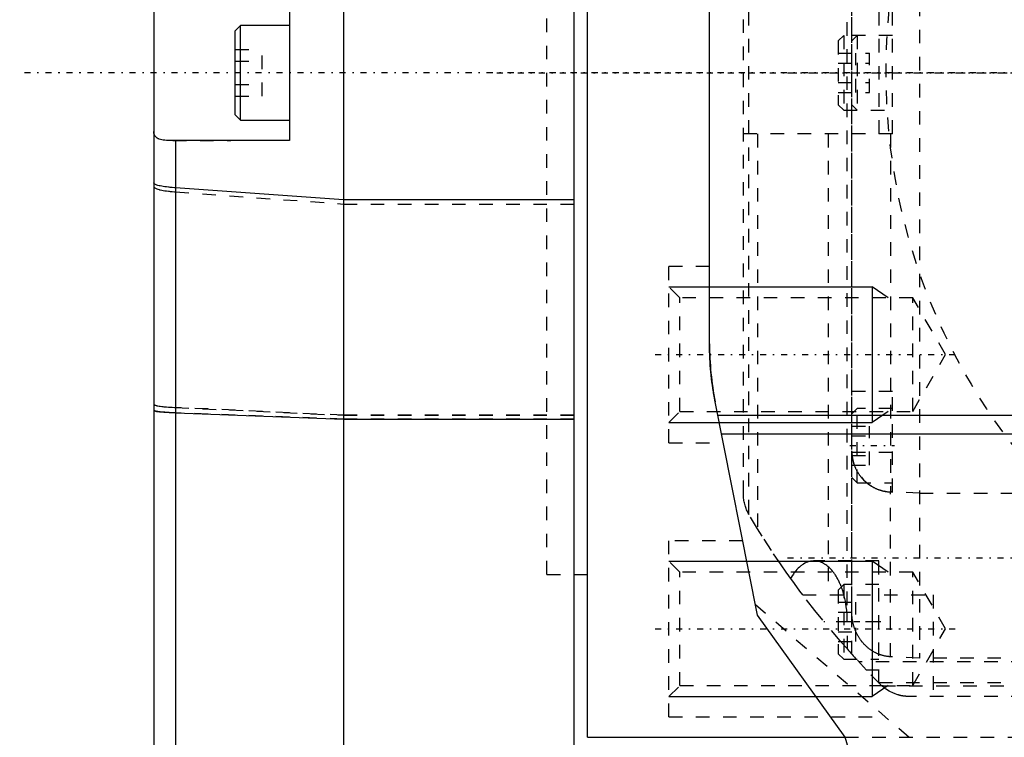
# Model space of a CAD drawing. Extents: x -109 to 109, y -1 to 737.
# Tile 6 of 10: x -109 to -36, y 521 to 574. Entities that reach past the tile are written whole.
import ezdxf

# ---------------------------------------------------------------- set-up
doc = ezdxf.new("R2010")
doc.units = 0
doc.linetypes.add('CENTER', pattern=[1.5, 0.45, -0.5, 0.05, -0.5])
doc.linetypes.add('DASHED', pattern=[2, 1, -1])
for name, color, linetype in [('AM_0', 7, 'CONTINUOUS'), ('AM_10', 7, 'CONTINUOUS'), ('AM_3', 7, 'DASHED'), ('AM_7', 7, 'CENTER')]:
    doc.layers.add(name, color=color, linetype=linetype)

msp = doc.modelspace()

# ---------------------------------------------------------------- linework, layer by layer
at = {"layer": 'AM_0', "color": 7, "linetype": 'CONTINUOUS'}
for p, q in [((-85, 619), (-85, 381)), ((-68, 520), (-68, 619)), ((-67, 521), (-67, 619)), ((-99, 600), (-99, 390.247)), ((-58, 550), (-58, 591.16)), ((-89, 575), (-89, 565)), ((-92.6, 573.5), (-93, 573.1)), ((-89, 573.5), (-92.6, 573.5)), ((-92.6, 566.5), (-92.6, 573.5)), ((-93, 566.9), (-93, 573.1)), ((-93, 566.9), (-92.6, 566.5)), ((-92.6, 566.5), (-89, 566.5)), ((-89, 565), (-97.591, 565)), ((-97.408, 565), (-97.408, 454.998)), ((-85, 560.636), (-97.408, 561.515)), ((-68, 560.636), (-85, 560.636)), ((-54.46, 530), (-57.58, 545.722)), ((-97.408, 544.914), (-85, 544.453)), ((-85, 544.453), (-68, 544.453)), ((57.38, 544.712), (-57.38, 544.712)), ((-57.113, 543.368), (57.113, 543.368)), ((-68, 533), (-67, 533)), ((-48, 521), (-54.46, 530)), ((-67, 521), (-48, 521)), ((-42.72, 503.75), (-48, 521))]:
    msp.add_line(p, q, dxfattribs=at)
msp.add_lwpolyline([(-99, 545.098), (-98.951, 545.061), (-98.807, 545.025), (-98.572, 544.991), (-98.253, 544.96), (-97.861, 544.934), (-97.408, 544.914)], dxfattribs=at)
for points in [[(-97.591, 565, 0), (-97.664, 565, 0), (-97.804, 565.002, 0), (-97.938, 565.006, 0), (-98.003, 565.01, 0), (-98.066, 565.014, 0), (-98.188, 565.024, 0), (-98.302, 565.038, 0), (-98.408, 565.057, 0), (-98.507, 565.08, 0), (-98.597, 565.108, 0), (-98.638, 565.124, 0), (-98.678, 565.142, 0), (-98.75, 565.181, 0), (-98.813, 565.226, 0), (-98.867, 565.277, 0), (-98.912, 565.334, 0), (-98.947, 565.396, 0), (-98.962, 565.43, 0), (-98.973, 565.465, 0), (-98.991, 565.539, 0), (-98.999, 565.619, 0), (-99, 565.661, 0)], [(-97.408, 561.515, 0), (-97.488, 561.52, 0), (-97.642, 561.533, 0), (-97.789, 561.547, 0), (-97.861, 561.555, 0), (-97.931, 561.562, 0), (-98.065, 561.579, 0), (-98.192, 561.596, 0), (-98.311, 561.615, 0), (-98.422, 561.634, 0), (-98.524, 561.654, 0), (-98.572, 561.665, 0), (-98.617, 561.675, 0), (-98.7, 561.697, 0), (-98.774, 561.72, 0), (-98.838, 561.743, 0), (-98.891, 561.766, 0), (-98.934, 561.79, 0), (-98.951, 561.802, 0), (-98.966, 561.815, 0), (-98.988, 561.839, 0), (-98.999, 561.864, 0), (-99, 561.876, 0)]]:
    msp.add_polyline3d(points, dxfattribs=at)
msp.add_arc((-36, 550), 22, 180, 191.21358, dxfattribs=at)
at = {"layer": 'AM_10', "color": 7, "linetype": 'CONTINUOUS'}
for p, q in [((-61, 554.215), (-46, 554.215)), ((-44.828, 553.403), (-46, 554.215)), ((-46, 554.215), (-46, 544.215)), ((-44.828, 545.027), (-46, 544.215)), ((-61, 544.215), (-46, 544.215)), ((-61, 533.99), (-46, 533.99)), ((-44.828, 533.178), (-46, 533.99)), ((-46, 533.99), (-46, 523.99)), ((-44.828, 524.802), (-46, 523.99)), ((-61, 523.99), (-46, 523.99))]:
    msp.add_line(p, q, dxfattribs=at)
at = {"layer": 'AM_3', "color": 6, "linetype": 'DASHED'}
for p, q in [((-42.5, 613.184), (-42.5, 526.816)), ((-47.5, 527.108), (-47.5, 612.892)), ((-47.867, 609.739), (-47.867, 530.261)), ((-47.5, 530.209), (-47.5, 609.791)), ((-70, 533), (-70, 607)), ((-55.133, 602.497), (-55.133, 537.503)), ((-55.5, 538.94), (-55.5, 601.06)), ((-45.5, 574.5), (-45.5, 565.5)), ((-44.5, 565.5), (-44.5, 574.5)), ((-48.1, 572.75), (-48.5, 572.35)), ((-44.5, 572.75), (-48.1, 572.75)), ((-48.1, 572.75), (-48.1, 567.25)), ((-47.1, 572.75), (-47.5, 572.35)), ((-47.1, 572.75), (-47.1, 567.25)), ((-48.5, 572.35), (-48.5, 567.65)), ((-93, 571.721), (-91, 571.721)), ((-91, 568.279), (-91, 571.721)), ((-48.5, 571.443), (-46.2, 571.443)), ((-47.2, 568.557), (-47.2, 571.443)), ((-46.2, 568.557), (-46.2, 571.443)), ((-93, 570.86), (-91, 570.86)), ((-48.5, 570.722), (-46.2, 570.722)), ((-93, 569.14), (-91, 569.14)), ((-48.5, 569.278), (-46.2, 569.278)), ((-93, 568.279), (-91, 568.279)), ((-48.5, 568.557), (-46.2, 568.557)), ((-48.5, 567.65), (-48.1, 567.25)), ((-47.5, 567.65), (-47.1, 567.25)), ((-48.1, 567.25), (-44.5, 567.25)), ((-44.5, 565.5), (-55.419, 565.5)), ((-54.45, 565.5), (-54.45, 536.366)), ((-49.254, 565.5), (-49.254, 531.5)), ((-44.639, 565.5), (-44.639, 539.099)), ((-97.591, 565), (-93.311, 565)), ((-97.408, 561.224), (-85, 560.323)), ((-85, 560.323), (-68, 560.323)), ((-58, 555.715), (-61, 555.715)), ((-61, 542.715), (-61, 555.715)), ((-60.188, 553.403), (-61, 554.215)), ((-43, 553.403), (-60.188, 553.403)), ((-60.188, 545.027), (-60.188, 553.403)), ((-40.582, 549.215), (-43, 553.403)), ((-43, 545.027), (-43, 553.403)), ((-43, 545.027), (-40.582, 549.215)), ((-44.5, 546.5), (-47.5, 546.5)), ((-44.5, 539.077), (-44.5, 546.5)), ((-97.408, 545.317), (-85, 544.742)), ((-85, 544.741), (-97.408, 545.316)), ((-85, 544.455), (-97.408, 544.916)), ((-61, 544.215), (-60.188, 545.027)), ((-60.188, 545.027), (-43, 545.027)), ((-47.1, 545.25), (-47.5, 544.85)), ((-44.5, 545.25), (-47.1, 545.25)), ((-47.1, 539.75), (-47.1, 545.25)), ((-85, 544.742), (-68, 544.742)), ((-68, 544.741), (-85, 544.741)), ((-68, 544.455), (-85, 544.455)), ((-47.5, 543.943), (-46.2, 543.943)), ((-46.2, 541.057), (-46.2, 543.943)), ((-61, 542.715), (-56.983, 542.715)), ((-47.5, 543.222), (-46.2, 543.222)), ((-47.5, 542.08), (-47.499, 542)), ((-44.5, 542), (-47.499, 542)), ((-47.5, 541.778), (-46.2, 541.778)), ((-47.5, 541.057), (-46.2, 541.057)), ((-47.5, 540.15), (-47.1, 539.75)), ((-47.1, 539.75), (-44.5, 539.75)), ((-42.5, 539), (-44.639, 539.099)), ((-44.639, 526.925), (-44.639, 539.083)), ((-44.639, 539.083), (-44.5, 539.077)), ((-42.5, 539), (-30.5, 539)), ((-54.45, 536.366), (-55.082, 537.412)), ((-55.549, 535.49), (-61, 535.49)), ((-61, 522.49), (-61, 535.49)), ((-60.188, 533.178), (-61, 533.99)), ((-45.5, 534), (-50.287, 534)), ((-45.5, 524.992), (-45.5, 534)), ((-70, 533), (-68, 533)), ((-43, 533.178), (-60.188, 533.178)), ((-60.188, 524.802), (-60.188, 533.178)), ((-40.582, 528.99), (-43, 533.178)), ((-43, 524.802), (-43, 533.178)), ((-48.1, 532.25), (-48.5, 531.85)), ((-48.5, 531.85), (-48.5, 527.15)), ((-45.5, 532.25), (-48.1, 532.25)), ((-48.1, 532.25), (-48.1, 526.75)), ((-51.125, 531.5), (-41.5, 531.5)), ((-41.5, 531.5), (-41.5, 524)), ((-43.273, 520.974), (-54.611, 530.761)), ((-48.5, 530.943), (-47.2, 530.943)), ((-47.2, 528.057), (-47.2, 530.943)), ((-48.5, 530.222), (-47.2, 530.222)), ((-45.5, 529.5), (-49.556, 529.5)), ((-47.832, 527.479), (-47.832, 529.5)), ((-43, 524.802), (-40.582, 528.99)), ((-48.5, 528.778), (-47.2, 528.778)), ((-48.5, 528.057), (-47.2, 528.057)), ((-48.5, 527.15), (-48.1, 526.75)), ((-48.1, 526.75), (-45.5, 526.75)), ((-42.5, 526.816), (-44.639, 526.925)), ((-34.5, 526.816), (-42.5, 526.816)), ((-24.734, 526.556), (-46.996, 526.556)), ((-45.5, 525.943), (-46.421, 525.943)), ((-61, 523.99), (-60.188, 524.802)), ((-60.188, 524.802), (-43, 524.802)), ((-45.5, 525.02), (-23.599, 525.02)), ((-45.282, 524.778), (-23.365, 524.778)), ((43.267, 524), (-43.267, 524)), ((-61, 522.49), (-45.029, 522.49)), ((-48, 521), (48, 521))]:
    msp.add_line(p, q, dxfattribs=at)
msp.add_lwpolyline([(-99, 545.547), (-98.951, 545.5), (-98.807, 545.455), (-98.572, 545.412), (-98.253, 545.374), (-97.861, 545.342), (-97.408, 545.316)], dxfattribs=at)
for points in [[(-55.419, 565.5, 0), (-55.424, 565.5, 0), (-55.432, 565.5, 0), (-55.44, 565.501, 0), (-55.444, 565.501, 0), (-55.448, 565.502, 0), (-55.455, 565.503, 0), (-55.461, 565.505, 0), (-55.467, 565.507, 0), (-55.473, 565.509, 0), (-55.478, 565.512, 0), (-55.48, 565.514, 0), (-55.482, 565.515, 0), (-55.486, 565.518, 0), (-55.49, 565.522, 0), (-55.493, 565.526, 0), (-55.495, 565.53, 0), (-55.497, 565.535, 0), (-55.498, 565.537, 0), (-55.499, 565.54, 0), (-55.499, 565.545, 0), (-55.5, 565.551, 0), (-55.5, 565.554, 0)], [(-47.5, 565.523, 0), (-47.499, 565.516, 0), (-47.491, 565.506, 0), (-47.476, 565.501, 0), (-47.465, 565.5, 0)], [(-99, 561.595, 0), (-98.999, 561.582, 0), (-98.988, 561.557, 0), (-98.966, 561.532, 0), (-98.951, 561.519, 0), (-98.934, 561.507, 0), (-98.891, 561.482, 0), (-98.838, 561.458, 0), (-98.774, 561.434, 0), (-98.7, 561.411, 0), (-98.617, 561.389, 0), (-98.572, 561.378, 0), (-98.524, 561.367, 0), (-98.422, 561.346, 0), (-98.311, 561.327, 0), (-98.192, 561.308, 0), (-98.065, 561.29, 0), (-97.931, 561.273, 0), (-97.861, 561.265, 0), (-97.789, 561.257, 0), (-97.642, 561.243, 0), (-97.488, 561.23, 0), (-97.408, 561.224, 0)], [(-57.58, 545.722, 0), (-57.708, 546.426, 0), (-57.894, 547.848, 0), (-57.988, 549.282, 0), (-58, 550, 0)], [(-57.58, 545.722, 0), (-57.601, 545.828, 0), (-57.641, 546.044, 0), (-57.681, 546.265, 0), (-57.7, 546.378, 0), (-57.718, 546.492, 0), (-57.755, 546.723, 0), (-57.789, 546.958, 0), (-57.821, 547.196, 0), (-57.85, 547.437, 0), (-57.877, 547.681, 0), (-57.89, 547.803, 0), (-57.902, 547.925, 0), (-57.924, 548.171, 0), (-57.943, 548.417, 0), (-57.959, 548.662, 0), (-57.973, 548.906, 0), (-57.983, 549.148, 0), (-57.988, 549.268, 0), (-57.992, 549.389, 0), (-57.997, 549.632, 0), (-58, 549.877, 0), (-58, 550, 0)], [(-99, 545.548, 0), (-98.999, 545.541, 0), (-98.988, 545.525, 0), (-98.966, 545.509, 0), (-98.951, 545.501, 0), (-98.934, 545.494, 0), (-98.891, 545.478, 0), (-98.838, 545.463, 0), (-98.774, 545.449, 0), (-98.7, 545.434, 0), (-98.617, 545.42, 0), (-98.572, 545.414, 0), (-98.524, 545.407, 0), (-98.422, 545.394, 0), (-98.311, 545.382, 0), (-98.192, 545.37, 0), (-98.065, 545.359, 0), (-97.931, 545.348, 0), (-97.861, 545.343, 0), (-97.789, 545.338, 0), (-97.641, 545.329, 0), (-97.487, 545.321, 0), (-97.408, 545.317, 0)], [(-97.408, 544.916, 0), (-97.488, 544.919, 0), (-97.645, 544.926, 0), (-97.797, 544.933, 0), (-97.869, 544.937, 0), (-97.939, 544.941, 0), (-98.071, 544.949, 0), (-98.192, 544.958, 0), (-98.31, 544.967, 0), (-98.422, 544.977, 0), (-98.527, 544.988, 0), (-98.575, 544.993, 0), (-98.621, 544.999, 0), (-98.704, 545.01, 0), (-98.775, 545.021, 0), (-98.836, 545.032, 0), (-98.89, 545.044, 0), (-98.934, 545.057, 0), (-98.952, 545.063, 0), (-98.967, 545.07, 0), (-98.988, 545.082, 0), (-98.999, 545.095, 0), (-99, 545.101, 0)], [(-47.498, 542, 0), (-47.499, 542.016, 0), (-47.5, 542.048, 0), (-47.5, 542.08, 0), (-47.5, 542.096, 0)], [(-47.499, 542, 0), (-47.498, 541.98, 0), (-47.497, 541.939, 0), (-47.494, 541.899, 0), (-47.493, 541.878, 0), (-47.492, 541.857, 0), (-47.488, 541.816, 0), (-47.484, 541.774, 0), (-47.48, 541.733, 0), (-47.475, 541.691, 0), (-47.469, 541.649, 0), (-47.466, 541.628, 0), (-47.462, 541.607, 0), (-47.455, 541.565, 0), (-47.448, 541.523, 0), (-47.439, 541.481, 0), (-47.431, 541.439, 0), (-47.421, 541.398, 0), (-47.416, 541.377, 0), (-47.411, 541.356, 0), (-47.401, 541.315, 0), (-47.39, 541.274, 0), (-47.384, 541.254, 0), (-47.378, 541.234, 0), (-47.366, 541.194, 0), (-47.353, 541.154, 0), (-47.347, 541.134, 0), (-47.34, 541.115, 0), (-47.327, 541.076, 0), (-47.313, 541.038, 0), (-47.299, 541, 0), (-47.284, 540.963, 0), (-47.269, 540.927, 0), (-47.262, 540.909, 0), (-47.254, 540.89, 0), (-47.238, 540.854, 0), (-47.221, 540.817, 0), (-47.204, 540.78, 0), (-47.186, 540.743, 0), (-47.167, 540.706, 0), (-47.157, 540.688, 0), (-47.148, 540.669, 0), (-47.128, 540.633, 0), (-47.107, 540.596, 0), (-47.086, 540.559, 0), (-47.064, 540.523, 0), (-47.042, 540.486, 0), (-47.03, 540.468, 0), (-47.019, 540.45, 0), (-46.995, 540.415, 0), (-46.971, 540.379, 0), (-46.947, 540.345, 0), (-46.922, 540.31, 0), (-46.897, 540.276, 0), (-46.884, 540.259, 0), (-46.871, 540.242, 0), (-46.845, 540.209, 0), (-46.819, 540.176, 0), (-46.792, 540.144, 0), (-46.765, 540.113, 0), (-46.738, 540.082, 0), (-46.724, 540.067, 0), (-46.71, 540.052, 0), (-46.683, 540.022, 0), (-46.655, 539.993, 0), (-46.641, 539.979, 0), (-46.628, 539.965, 0), (-46.6, 539.937, 0), (-46.571, 539.91, 0), (-46.557, 539.896, 0), (-46.542, 539.882, 0), (-46.512, 539.855, 0), (-46.481, 539.827, 0), (-46.45, 539.8, 0), (-46.418, 539.774, 0), (-46.386, 539.747, 0), (-46.369, 539.734, 0), (-46.353, 539.721, 0), (-46.32, 539.695, 0), (-46.286, 539.669, 0), (-46.251, 539.644, 0), (-46.216, 539.62, 0), (-46.181, 539.596, 0), (-46.164, 539.584, 0), (-46.146, 539.572, 0), (-46.11, 539.549, 0), (-46.074, 539.526, 0), (-46.037, 539.504, 0), (-46.001, 539.483, 0), (-45.964, 539.462, 0), (-45.946, 539.451, 0), (-45.927, 539.441, 0), (-45.89, 539.422, 0), (-45.853, 539.403, 0), (-45.817, 539.384, 0), (-45.78, 539.367, 0), (-45.743, 539.35, 0), (-45.725, 539.341, 0), (-45.706, 539.333, 0), (-45.67, 539.318, 0), (-45.634, 539.302, 0), (-45.597, 539.288, 0), (-45.559, 539.273, 0), (-45.521, 539.259, 0), (-45.502, 539.252, 0), (-45.483, 539.246, 0), (-45.444, 539.232, 0), (-45.404, 539.22, 0), (-45.385, 539.213, 0), (-45.365, 539.207, 0), (-45.324, 539.196, 0), (-45.284, 539.184, 0), (-45.263, 539.179, 0), (-45.243, 539.173, 0), (-45.201, 539.163, 0), (-45.16, 539.154, 0), (-45.118, 539.144, 0), (-45.076, 539.136, 0), (-45.034, 539.128, 0), (-45.013, 539.124, 0), (-44.992, 539.121, 0), (-44.95, 539.114, 0), (-44.908, 539.108, 0), (-44.866, 539.103, 0), (-44.825, 539.098, 0), (-44.783, 539.093, 0), (-44.762, 539.092, 0), (-44.741, 539.09, 0), (-44.7, 539.087, 0), (-44.659, 539.084, 0), (-44.639, 539.083, 0)], [(-55.082, 537.412, 0), (-55.104, 537.45, 0), (-55.147, 537.528, 0), (-55.188, 537.608, 0), (-55.208, 537.648, 0), (-55.226, 537.688, 0), (-55.262, 537.769, 0), (-55.296, 537.852, 0), (-55.327, 537.935, 0), (-55.355, 538.02, 0), (-55.382, 538.105, 0), (-55.394, 538.148, 0), (-55.405, 538.191, 0), (-55.426, 538.277, 0), (-55.444, 538.364, 0), (-55.46, 538.452, 0), (-55.473, 538.54, 0), (-55.484, 538.628, 0), (-55.488, 538.673, 0), (-55.492, 538.717, 0), (-55.497, 538.806, 0), (-55.5, 538.895, 0), (-55.5, 538.94, 0)], [(-52.346, 533.178, 0), (-52.71, 533.701, 0), (-53.422, 534.756, 0), (-54.112, 535.826, 0), (-54.45, 536.366, 0)], [(-50.287, 534, 0), (-50.34, 533.999, 0), (-50.446, 533.991, 0), (-50.552, 533.974, 0), (-50.604, 533.962, 0), (-50.657, 533.949, 0), (-50.762, 533.915, 0), (-50.865, 533.873, 0), (-50.968, 533.824, 0), (-51.069, 533.766, 0), (-51.169, 533.7, 0), (-51.218, 533.664, 0), (-51.267, 533.626, 0), (-51.364, 533.544, 0), (-51.458, 533.455, 0), (-51.55, 533.359, 0), (-51.64, 533.255, 0), (-51.727, 533.145, 0), (-51.77, 533.087, 0), (-51.812, 533.027, 0), (-51.894, 532.903, 0), (-51.972, 532.773, 0), (-52.011, 532.705, 0)], [(-48.873, 533.179, 0), (-48.907, 533.223, 0), (-48.977, 533.307, 0), (-49.049, 533.386, 0), (-49.085, 533.424, 0), (-49.122, 533.461, 0), (-49.196, 533.532, 0), (-49.272, 533.598, 0), (-49.349, 533.659, 0), (-49.427, 533.715, 0), (-49.505, 533.766, 0), (-49.545, 533.79, 0), (-49.585, 533.812, 0), (-49.666, 533.854, 0), (-49.747, 533.89, 0), (-49.829, 533.921, 0), (-49.912, 533.947, 0), (-49.995, 533.968, 0), (-50.036, 533.976, 0), (-50.078, 533.984, 0), (-50.161, 533.994, 0), (-50.245, 533.999, 0), (-50.287, 534, 0)], [(-51.125, 531.5, 0), (-51.332, 531.777, 0), (-51.742, 532.334, 0), (-52.147, 532.896, 0), (-52.346, 533.178, 0)], [(-48.274, 532.078, 0), (-48.288, 532.114, 0), (-48.316, 532.184, 0), (-48.344, 532.253, 0), (-48.359, 532.287, 0), (-48.374, 532.321, 0), (-48.404, 532.388, 0), (-48.435, 532.454, 0), (-48.466, 532.519, 0), (-48.498, 532.583, 0), (-48.531, 532.645, 0), (-48.547, 532.676, 0), (-48.564, 532.707, 0), (-48.598, 532.767, 0), (-48.633, 532.826, 0), (-48.668, 532.884, 0), (-48.704, 532.941, 0), (-48.741, 532.996, 0), (-48.759, 533.023, 0), (-48.778, 533.05, 0), (-48.815, 533.102, 0), (-48.853, 533.154, 0), (-48.873, 533.179, 0)], [(-48.087, 531.501, 0), (-48.115, 531.6, 0), (-48.175, 531.796, 0), (-48.24, 531.986, 0), (-48.274, 532.078, 0)], [(-45.394, 524.885, 0), (-46.412, 525.932, 0), (-48.373, 528.095, 0), (-50.233, 530.344, 0), (-51.125, 531.5, 0)], [(-47.961, 530.945, 0), (-47.979, 531.039, 0), (-48.019, 531.226, 0), (-48.063, 531.41, 0), (-48.087, 531.501, 0)], [(-47.867, 530.261, 0), (-47.878, 530.376, 0), (-47.907, 530.606, 0), (-47.941, 530.833, 0), (-47.961, 530.945, 0)], [(-47.832, 529.5, 0), (-47.833, 529.626, 0), (-47.841, 529.879, 0), (-47.856, 530.134, 0), (-47.867, 530.261, 0)], [(-44.639, 526.925, 0), (-44.661, 526.926, 0), (-44.704, 526.929, 0), (-44.749, 526.932, 0), (-44.771, 526.935, 0), (-44.793, 526.937, 0), (-44.838, 526.942, 0), (-44.882, 526.948, 0), (-44.927, 526.955, 0), (-44.972, 526.962, 0), (-45.017, 526.97, 0), (-45.039, 526.975, 0), (-45.062, 526.979, 0), (-45.106, 526.989, 0), (-45.15, 527, 0), (-45.195, 527.011, 0), (-45.238, 527.022, 0), (-45.282, 527.035, 0), (-45.303, 527.041, 0), (-45.325, 527.048, 0), (-45.367, 527.062, 0), (-45.409, 527.076, 0), (-45.43, 527.084, 0), (-45.451, 527.091, 0), (-45.492, 527.106, 0), (-45.532, 527.122, 0), (-45.552, 527.13, 0), (-45.571, 527.138, 0), (-45.61, 527.155, 0), (-45.649, 527.172, 0), (-45.687, 527.19, 0), (-45.726, 527.209, 0), (-45.765, 527.228, 0), (-45.785, 527.239, 0), (-45.804, 527.249, 0), (-45.843, 527.27, 0), (-45.882, 527.292, 0), (-45.921, 527.314, 0), (-45.96, 527.337, 0), (-45.998, 527.361, 0), (-46.017, 527.374, 0), (-46.036, 527.386, 0), (-46.074, 527.411, 0), (-46.112, 527.437, 0), (-46.149, 527.463, 0), (-46.186, 527.49, 0), (-46.222, 527.518, 0), (-46.24, 527.532, 0), (-46.258, 527.546, 0), (-46.293, 527.574, 0), (-46.328, 527.603, 0), (-46.362, 527.632, 0), (-46.396, 527.662, 0), (-46.428, 527.692, 0), (-46.445, 527.707, 0), (-46.461, 527.722, 0), (-46.492, 527.752, 0), (-46.523, 527.782, 0), (-46.553, 527.813, 0), (-46.582, 527.843, 0), (-46.611, 527.874, 0), (-46.625, 527.89, 0), (-46.639, 527.906, 0), (-46.668, 527.938, 0), (-46.696, 527.971, 0), (-46.71, 527.988, 0), (-46.724, 528.004, 0), (-46.752, 528.039, 0), (-46.78, 528.074, 0), (-46.794, 528.091, 0), (-46.807, 528.109, 0), (-46.834, 528.145, 0), (-46.861, 528.182, 0), (-46.887, 528.219, 0), (-46.913, 528.257, 0), (-46.938, 528.295, 0), (-46.95, 528.314, 0), (-46.963, 528.333, 0), (-46.987, 528.372, 0), (-47.01, 528.411, 0), (-47.034, 528.45, 0), (-47.056, 528.49, 0), (-47.078, 528.529, 0), (-47.089, 528.549, 0), (-47.099, 528.569, 0), (-47.12, 528.609, 0), (-47.14, 528.649, 0), (-47.159, 528.689, 0), (-47.178, 528.729, 0), (-47.196, 528.769, 0), (-47.205, 528.789, 0), (-47.214, 528.809, 0), (-47.23, 528.848, 0), (-47.246, 528.888, 0), (-47.262, 528.927, 0), (-47.277, 528.966, 0), (-47.292, 529.006, 0), (-47.299, 529.027, 0), (-47.306, 529.047, 0), (-47.32, 529.088, 0), (-47.333, 529.13, 0), (-47.347, 529.173, 0), (-47.359, 529.215, 0), (-47.372, 529.258, 0), (-47.377, 529.28, 0), (-47.383, 529.302, 0), (-47.394, 529.346, 0), (-47.405, 529.39, 0), (-47.41, 529.412, 0), (-47.415, 529.434, 0), (-47.425, 529.479, 0), (-47.434, 529.524, 0), (-47.438, 529.546, 0), (-47.442, 529.569, 0), (-47.45, 529.614, 0), (-47.458, 529.659, 0), (-47.464, 529.704, 0), (-47.47, 529.749, 0), (-47.476, 529.794, 0), (-47.478, 529.816, 0), (-47.481, 529.838, 0), (-47.485, 529.883, 0), (-47.489, 529.928, 0), (-47.492, 529.972, 0), (-47.495, 530.016, 0), (-47.497, 530.059, 0), (-47.498, 530.081, 0), (-47.498, 530.103, 0), (-47.499, 530.145, 0), (-47.5, 530.188, 0), (-47.5, 530.209, 0)], [(-45.308, 524.802, 0), (-45.323, 524.816, 0), (-45.352, 524.843, 0), (-45.38, 524.871, 0), (-45.394, 524.885, 0)], [(-43.267, 524, 0), (-43.277, 524, 0), (-43.298, 524, 0), (-43.319, 524, 0), (-43.329, 524.001, 0), (-43.339, 524.001, 0), (-43.36, 524.001, 0), (-43.381, 524.002, 0), (-43.402, 524.003, 0), (-43.422, 524.004, 0), (-43.443, 524.005, 0), (-43.454, 524.006, 0), (-43.464, 524.007, 0), (-43.485, 524.008, 0), (-43.505, 524.01, 0), (-43.526, 524.011, 0), (-43.547, 524.013, 0), (-43.568, 524.015, 0), (-43.578, 524.016, 0), (-43.588, 524.017, 0), (-43.609, 524.02, 0), (-43.63, 524.022, 0), (-43.64, 524.023, 0), (-43.65, 524.025, 0), (-43.671, 524.027, 0), (-43.691, 524.03, 0), (-43.702, 524.032, 0), (-43.712, 524.033, 0), (-43.733, 524.036, 0), (-43.753, 524.04, 0), (-43.774, 524.043, 0), (-43.794, 524.047, 0), (-43.815, 524.05, 0), (-43.825, 524.052, 0), (-43.835, 524.054, 0), (-43.855, 524.058, 0), (-43.876, 524.062, 0), (-43.896, 524.067, 0), (-43.916, 524.071, 0), (-43.937, 524.076, 0), (-43.947, 524.078, 0), (-43.957, 524.081, 0), (-43.977, 524.085, 0), (-43.997, 524.09, 0), (-44.018, 524.095, 0), (-44.038, 524.101, 0), (-44.058, 524.106, 0), (-44.068, 524.109, 0), (-44.078, 524.112, 0), (-44.098, 524.117, 0), (-44.118, 524.123, 0), (-44.187, 524.145, 0), (-44.305, 524.185, 0), (-44.363, 524.208, 0), (-44.421, 524.231, 0), (-44.535, 524.281, 0), (-44.647, 524.337, 0), (-44.757, 524.396, 0), (-44.864, 524.461, 0), (-44.968, 524.529, 0), (-45.019, 524.565, 0), (-45.069, 524.602, 0), (-45.167, 524.679, 0), (-45.262, 524.76, 0), (-45.308, 524.802, 0)]]:
    msp.add_polyline3d(points, dxfattribs=at)
for centre, radius, start, end in [((0, 570), 45, 92.54732, 87.45268), ((-44.5, 542.096), 3, 181.83007, 267.34931), ((0, 570), 64, 221.63615, 223.50335)]:
    msp.add_arc(centre, radius, start, end, dxfattribs=at)
at = {"layer": 'AM_7', "color": 4, "linetype": 'CENTER'}
for p, q in [((108.9, 570), (-108.9, 570)), ((-73.7, 570), (73.7, 570)), ((-52.25, 570), (52.25, 570)), ((-62.021, 549.215), (-39.561, 549.215)), ((-47.65, 542.5), (-44.35, 542.5)), ((-52.25, 534.225), (52.25, 534.225)), ((-62.021, 528.99), (-39.561, 528.99)), ((-45.35, 529.5), (-48.65, 529.5))]:
    msp.add_line(p, q, dxfattribs=at)

doc.saveas('drawing.dxf')
